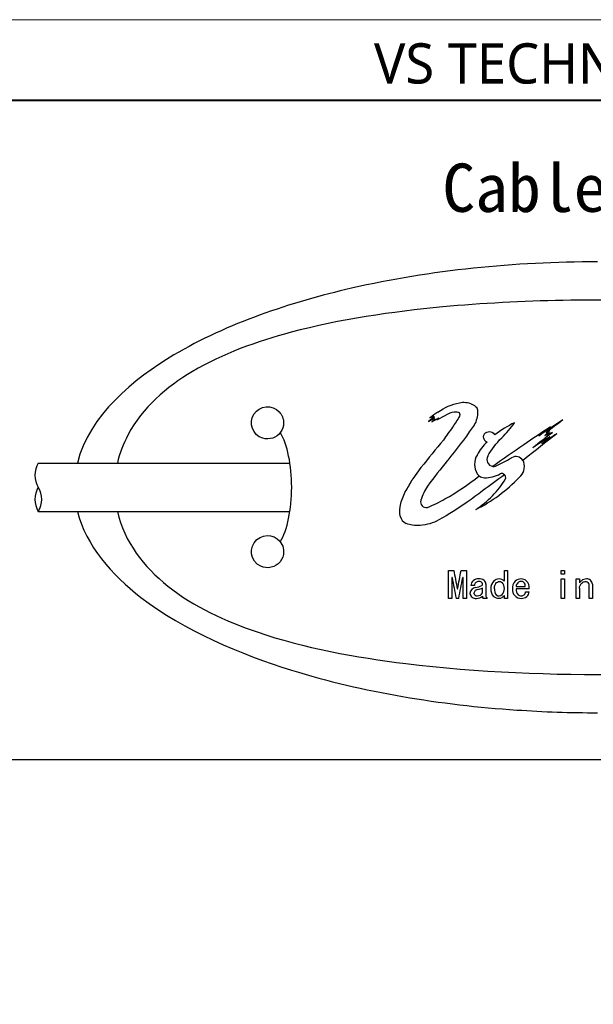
# Model space of a CAD drawing. Header units: millimetres. Extents: x -201 to 202, y 143 to 428.
# Tile 5 of 6: x 122 to 158, y 367 to 428. Entities that reach past the tile are written whole.
import ezdxf

# ---------------------------------------------------------------- set-up
doc = ezdxf.new("R2010")
doc.units = ezdxf.units.MM
doc.header["$LTSCALE"] = 0.25
doc.linetypes.add('HIDDEN', pattern=[9.525, 6.35, -3.175])
for name, color, linetype in [('CABLE 3P', 7, 'Continuous'), ('CABLE TAG (VS)', 7, 'Continuous'), ('FORM', 7, 'Continuous')]:
    doc.layers.add(name, color=color, linetype=linetype)
doc.layers.add('EMPTY LINE', color=252, linetype='Continuous', lineweight=0, plot=False)
doc.layers.add('TXT1', color=5, linetype='Continuous', lineweight=15)
doc.styles.add('VS Standard', font='msgothic.ttc', dxfattribs={"height": 3})
doc.styles.add('VST_ﾒｲﾘｵ', font='meiryo.ttc', dxfattribs={"height": 2.5})

msp = doc.modelspace()

# ---------------------------------------------------------------- linework, layer by layer
at = {"layer": 'CABLE 3P', "color": 0}
for p, q in [((123.464, 400.214), (139.094, 400.214)), ((123.464, 397.214), (139.094, 397.214))]:
    msp.add_line(p, q, dxfattribs=at)
at = {"layer": 'CABLE 3P'}
for centre, start, end in [((124.664, 399.464), 147.99462, 212.00538), ((124.664, 397.964), 147.99462, 212.00538), ((122.264, 397.964), 327.99462, 32.00538)]:
    msp.add_arc(centre, 1.415, start, end, dxfattribs=at)
at = {"layer": 'CABLE TAG (VS)', "lineweight": 25}
for p, q in [((148.082, 403.089), (147.708, 402.803)), ((147.708, 402.803), (148.082, 403.006)), ((147.783, 403.022), (148.04, 403.143)), ((147.908, 402.783), (148.343, 403.032)), ((148.115, 402.964), (147.908, 402.783)), ((148.04, 403.143), (147.923, 403.032)), ((147.923, 403.032), (148.082, 403.089)), ((148.082, 403.006), (148.016, 402.928)), ((148.016, 402.928), (148.115, 402.964)), ((148.222, 402.906), (148.771, 403.202)), ((148.343, 403.032), (148.222, 402.906)), ((155.249, 402.236), (154.932, 401.927)), ((154.932, 401.927), (155.266, 402.122)), ((155.005, 402.094), (155.249, 402.236)), ((155.266, 402.122), (155.036, 401.876)), ((155.036, 401.876), (155.4, 402.122)), ((147.231, 399.935), (146.733, 399.247)), ((153.65, 400.448), (153.565, 400.383)), ((148.947, 391.817), (148.947, 393.554)), ((148.947, 393.554), (149.275, 393.554)), ((149.726, 393.554), (150.055, 393.554)), ((150.055, 393.554), (150.055, 391.817)), ((152.414, 392.887), (152.414, 393.554)), ((152.414, 393.554), (152.619, 393.554)), ((152.619, 393.554), (152.619, 391.817)), ((155.952, 393.554), (156.158, 393.554)), ((155.952, 393.314), (155.952, 393.554)), ((156.158, 393.314), (155.952, 393.314)), ((156.158, 393.554), (156.158, 393.314)), ((149.173, 393.104), (149.152, 393.104)), ((149.152, 393.104), (149.152, 391.817)), ((149.849, 393.104), (149.829, 393.104)), ((149.849, 391.817), (149.849, 393.104)), ((150.557, 392.618), (150.332, 392.618)), ((151.265, 392.708), (151.265, 392.014)), ((153.142, 392.547), (153.716, 392.547)), ((155.952, 391.817), (155.952, 393.022)), ((155.952, 393.022), (156.158, 393.022)), ((156.158, 393.022), (156.158, 391.817)), ((156.876, 391.817), (156.876, 393.022)), ((156.876, 393.022), (157.081, 393.022)), ((157.081, 393.022), (157.081, 392.788)), ((157.676, 391.817), (157.676, 392.672)), ((157.881, 392.69), (157.881, 391.817)), ((149.49, 392.406), (149.511, 392.406)), ((151.06, 392.152), (151.06, 392.468)), ((152.414, 391.817), (152.414, 391.988)), ((153.952, 392.406), (153.142, 392.406)), ((153.727, 392.222), (153.963, 392.222)), ((157.081, 392.441), (157.081, 391.817)), ((149.152, 391.817), (148.947, 391.817)), ((149.583, 391.817), (149.419, 391.817)), ((150.055, 391.817), (149.849, 391.817)), ((151.347, 391.817), (151.101, 391.817)), ((152.619, 391.817), (152.414, 391.817)), ((156.158, 391.817), (155.952, 391.817)), ((157.081, 391.817), (156.876, 391.817)), ((157.881, 391.817), (157.676, 391.817))]:
    msp.add_line(p, q, dxfattribs=at)
at = {"layer": 'CABLE TAG (VS)', "lineweight": 18}
for p, q in [((148.082, 403.089), (147.708, 402.803)), ((147.708, 402.803), (148.082, 403.006)), ((147.783, 403.022), (148.04, 403.143)), ((147.908, 402.783), (148.343, 403.032)), ((148.115, 402.964), (147.908, 402.783)), ((148.04, 403.143), (147.923, 403.032)), ((147.923, 403.032), (148.082, 403.089)), ((148.082, 403.006), (148.016, 402.928)), ((148.016, 402.928), (148.115, 402.964)), ((148.222, 402.906), (148.771, 403.202)), ((148.343, 403.032), (148.222, 402.906)), ((155.249, 402.236), (154.932, 401.927)), ((154.932, 401.927), (155.266, 402.122)), ((155.005, 402.094), (155.249, 402.236)), ((155.266, 402.122), (155.036, 401.876)), ((155.036, 401.876), (155.4, 402.122)), ((147.231, 399.935), (146.733, 399.247)), ((153.65, 400.448), (153.565, 400.383)), ((148.947, 391.817), (148.947, 393.554)), ((148.947, 393.554), (149.275, 393.554)), ((149.726, 393.554), (150.055, 393.554)), ((150.055, 393.554), (150.055, 391.817)), ((152.414, 392.887), (152.414, 393.554)), ((152.414, 393.554), (152.619, 393.554)), ((152.619, 393.554), (152.619, 391.817)), ((155.952, 393.554), (156.158, 393.554)), ((155.952, 393.314), (155.952, 393.554)), ((156.158, 393.314), (155.952, 393.314)), ((156.158, 393.554), (156.158, 393.314)), ((149.173, 393.104), (149.152, 393.104)), ((149.152, 393.104), (149.152, 391.817)), ((149.849, 393.104), (149.829, 393.104)), ((149.849, 391.817), (149.849, 393.104)), ((150.557, 392.618), (150.332, 392.618)), ((151.265, 392.708), (151.265, 392.014)), ((153.142, 392.547), (153.716, 392.547)), ((155.952, 391.817), (155.952, 393.022)), ((155.952, 393.022), (156.158, 393.022)), ((156.158, 393.022), (156.158, 391.817)), ((156.876, 391.817), (156.876, 393.022)), ((156.876, 393.022), (157.081, 393.022)), ((157.081, 393.022), (157.081, 392.788)), ((157.676, 391.817), (157.676, 392.672)), ((157.881, 392.69), (157.881, 391.817)), ((149.49, 392.406), (149.511, 392.406)), ((151.06, 392.152), (151.06, 392.468)), ((152.414, 391.817), (152.414, 391.988)), ((153.952, 392.406), (153.142, 392.406)), ((153.727, 392.222), (153.963, 392.222)), ((157.081, 392.441), (157.081, 391.817)), ((149.152, 391.817), (148.947, 391.817)), ((149.583, 391.817), (149.419, 391.817)), ((150.055, 391.817), (149.849, 391.817)), ((151.347, 391.817), (151.101, 391.817)), ((152.619, 391.817), (152.414, 391.817)), ((156.158, 391.817), (155.952, 391.817)), ((157.081, 391.817), (156.876, 391.817)), ((157.881, 391.817), (157.676, 391.817))]:
    msp.add_line(p, q, dxfattribs=at)
at = {"layer": 'CABLE TAG (VS)', "lineweight": 25}
for centre, radius, start, end in [((203.897, 325.611), 95.609, 125.56311, 125.9378), ((225.185, 353.737), 90.259, 146.83712, 147.34058), ((149.501, 403.221), 0.168, 318.70712, 41.29288), ((238.939, 337.32), 110.882, 144.03192, 144.53787), ((155.99, 396.617), 6.779, 115.69934, 127.97293), ((196.421, 339.594), 75.136, 123.19314, 124.72046), ((237.478, 279.73), 147.654, 123.46561, 124.16881), ((230.351, 305.287), 122.797, 127.68249, 128.11798), ((231.929, 303.546), 125.016, 127.36634, 127.97488), ((271.365, 253.302), 188.437, 127.87603, 128.65925), ((253.959, 275.771), 160.245, 127.95583, 128.50497), ((268.384, 228.124), 207.328, 123.07568, 123.42009), ((248.219, 265.111), 165.273, 124.05285, 124.44632), ((241.99, 304.769), 130.2, 131.78381, 132.08015), ((290.336, 284.999), 183.547, 140.54031, 141.23022), ((152.897, 399.67), 2.414, 130.17499, 154.32176), ((311.474, 171.459), 278.866, 124.47423, 124.95815), ((151.682, 400.141), 1.12, 149.13808, 211.42869), ((151.76, 400.437), 0.433, 151.30225, 260.65497), ((146.284, 411.758), 12.999, 295.40555, 300.42453), ((153.13, 400.104), 0.517, 32.71323, 120.60753), ((151.762, 400.443), 0.438, 260.54853, 283.1115), ((152.807, 400.003), 0.855, 307.99399, 18.32508), ((153.124, 400.103), 0.523, 18.7875, 32.37024), ((146.386, 405.888), 9.554, 296.42151, 316.64283), ((151.173, 399.83), 0.523, 211.38321, 232.06211), ((151.177, 399.831), 0.526, 231.83439, 270.68364), ((151.223, 401.154), 1.85, 268.76187, 300.31518), ((152.237, 399.305), 0.265, 46.34599, 107.6579), ((152.23, 399.302), 0.271, 346.16714, 45.81865), ((151.225, 396.593), 4.206, 148.50509, 161.75563), ((147.249, 402.488), 6.17, 303.31305, 328.20489), ((147.561, 397.802), 0.348, 161.80239, 282.97464), ((146.543, 397.03), 0.604, 190.77968, 247.90182), ((272.609, 416.101), 125.378, 190.35983, 190.89361), ((27.512, 415.891), 124.239, 349.10366, 349.64232), ((258.003, 413.247), 110.679, 190.48584, 191.16438), ((40.226, 413.394), 111.465, 348.83836, 349.51212), ((150.744, 392.601), 0.413, 130.63997, 177.53271), ((150.786, 392.527), 0.496, 86.79324, 128.74644), ((150.806, 392.611), 0.249, 88.17291, 178.39537), ((150.286, 394.071), 1.622, 282.19082, 296.42861), ((150.861, 392.487), 0.538, 55.88407, 95.04042), ((150.843, 392.518), 0.343, 63.07005, 94.89144), ((150.935, 392.718), 0.124, 306.661, 59.05223), ((150.976, 392.711), 0.289, 359.31509, 49.82207), ((152.261, 392.405), 0.695, 135.14695, 222.40317), ((152.09, 392.548), 0.474, 90.55333, 132.83769), ((152.083, 392.552), 0.47, 45.38019, 89.75145), ((151.95, 392.47), 0.465, 355.41695, 44.76478), ((153.53, 392.456), 0.615, 135.51033, 184.62581), ((153.45, 392.478), 0.544, 88.96983, 131.33605), ((153.503, 392.526), 0.361, 135.58924, 176.6593), ((153.478, 392.53), 0.341, 96.42984, 133.0521), ((153.454, 392.611), 0.259, 49.04728, 93.32432), ((153.461, 392.504), 0.518, 52.25302, 90.07179), ((153.429, 392.591), 0.29, 351.43392, 47.85207), ((153.369, 392.49), 0.589, 351.82064, 46.07655), ((157.908, 392.102), 1.074, 130.94398, 140.34442), ((157.498, 392.571), 0.451, 88.22469, 130.6138), ((157.546, 392.689), 0.335, 0.08168, 95.89839), ((157.503, 392.674), 0.172, 359.27494, 50.00465), ((150.688, 392.079), 0.41, 98.25472, 173.40646), ((150.628, 392.163), 0.35, 185.97608, 278.52795), ((150.788, 392.096), 0.266, 93.4009, 169.73576), ((150.702, 392.141), 0.175, 179.18827, 283.3147), ((150.698, 392.39), 0.574, 268.25028, 309.13719), ((150.73, 392.361), 0.39, 271.75688, 327.69397), ((150.396, 393.83), 1.515, 284.40282, 295.99496), ((151.224, 391.927), 0.166, 173.70192, 221.73599), ((151.563, 392.022), 0.298, 181.58838, 223.58465), ((152.056, 392.282), 0.463, 228.22577, 320.6246), ((152.297, 392.353), 0.502, 172.9421, 219.83602), ((152.086, 392.253), 0.283, 231.82815, 313.52767), ((151.93, 392.385), 0.486, 316.13361, 5.56545), ((153.445, 392.348), 0.532, 173.70895, 272.73711), ((153.559, 392.342), 0.422, 171.30518, 225.85249), ((153.45, 392.289), 0.311, 233.469, 273.74502), ((153.493, 392.212), 0.234, 264.409, 2.40995), ((153.49, 392.327), 0.511, 267.78198, 308.60256), ((153.501, 392.276), 0.465, 311.47465, 353.30003)]:
    msp.add_arc(centre, radius, start, end, dxfattribs=at)
at = {"layer": 'CABLE TAG (VS)', "lineweight": 18}
for centre, radius, start, end in [((203.897, 325.611), 95.609, 125.56311, 125.9378), ((225.185, 353.737), 90.259, 146.83712, 147.34058), ((149.501, 403.221), 0.168, 318.70712, 41.29288), ((238.939, 337.32), 110.882, 144.03192, 144.53787), ((155.99, 396.617), 6.779, 115.69934, 127.97293), ((196.421, 339.594), 75.136, 123.19314, 124.72046), ((237.478, 279.73), 147.654, 123.46561, 124.16881), ((230.351, 305.287), 122.797, 127.68249, 128.11798), ((231.929, 303.546), 125.016, 127.36634, 127.97488), ((271.365, 253.302), 188.437, 127.87603, 128.65925), ((253.959, 275.771), 160.245, 127.95583, 128.50497), ((268.384, 228.124), 207.328, 123.07568, 123.42009), ((248.219, 265.111), 165.273, 124.05285, 124.44632), ((241.99, 304.769), 130.2, 131.78381, 132.08015), ((290.336, 284.999), 183.547, 140.54031, 141.23022), ((152.897, 399.67), 2.414, 130.17499, 154.32176), ((311.474, 171.459), 278.866, 124.47423, 124.95815), ((151.682, 400.141), 1.12, 149.13808, 211.42869), ((151.76, 400.437), 0.433, 151.30225, 260.65497), ((146.284, 411.758), 12.999, 295.40555, 300.42453), ((153.13, 400.104), 0.517, 32.71323, 120.60753), ((151.762, 400.443), 0.438, 260.54853, 283.1115), ((152.807, 400.003), 0.855, 307.99399, 18.32508), ((153.124, 400.103), 0.523, 18.7875, 32.37024), ((146.386, 405.888), 9.554, 296.42151, 316.64283), ((151.173, 399.83), 0.523, 211.38321, 232.06211), ((151.177, 399.831), 0.526, 231.83439, 270.68364), ((151.223, 401.154), 1.85, 268.76187, 300.31518), ((152.237, 399.305), 0.265, 46.34599, 107.6579), ((152.23, 399.302), 0.271, 346.16714, 45.81865), ((151.225, 396.593), 4.206, 148.50509, 161.75563), ((147.249, 402.488), 6.17, 303.31305, 328.20489), ((147.561, 397.802), 0.348, 161.80239, 282.97464), ((146.543, 397.03), 0.604, 190.77968, 247.90182), ((272.609, 416.101), 125.378, 190.35983, 190.89361), ((27.512, 415.891), 124.239, 349.10366, 349.64232), ((258.003, 413.247), 110.679, 190.48584, 191.16438), ((40.226, 413.394), 111.465, 348.83836, 349.51212), ((150.744, 392.601), 0.413, 130.63997, 177.53271), ((150.786, 392.527), 0.496, 86.79324, 128.74644), ((150.806, 392.611), 0.249, 88.17291, 178.39537), ((150.286, 394.071), 1.622, 282.19082, 296.42861), ((150.861, 392.487), 0.538, 55.88407, 95.04042), ((150.843, 392.518), 0.343, 63.07005, 94.89144), ((150.935, 392.718), 0.124, 306.661, 59.05223), ((150.976, 392.711), 0.289, 359.31509, 49.82207), ((152.261, 392.405), 0.695, 135.14695, 222.40317), ((152.09, 392.548), 0.474, 90.55333, 132.83769), ((152.083, 392.552), 0.47, 45.38019, 89.75145), ((151.95, 392.47), 0.465, 355.41695, 44.76478), ((153.53, 392.456), 0.615, 135.51033, 184.62581), ((153.45, 392.478), 0.544, 88.96983, 131.33605), ((153.503, 392.526), 0.361, 135.58924, 176.6593), ((153.478, 392.53), 0.341, 96.42984, 133.0521), ((153.454, 392.611), 0.259, 49.04728, 93.32432), ((153.461, 392.504), 0.518, 52.25302, 90.07179), ((153.429, 392.591), 0.29, 351.43392, 47.85207), ((153.369, 392.49), 0.589, 351.82064, 46.07655), ((157.908, 392.102), 1.074, 130.94398, 140.34442), ((157.498, 392.571), 0.451, 88.22469, 130.6138), ((157.546, 392.689), 0.335, 0.08168, 95.89839), ((157.503, 392.674), 0.172, 359.27494, 50.00465), ((150.688, 392.079), 0.41, 98.25472, 173.40646), ((150.628, 392.163), 0.35, 185.97608, 278.52795), ((150.788, 392.096), 0.266, 93.4009, 169.73576), ((150.702, 392.141), 0.175, 179.18827, 283.3147), ((150.698, 392.39), 0.574, 268.25028, 309.13719), ((150.73, 392.361), 0.39, 271.75688, 327.69397), ((150.396, 393.83), 1.515, 284.40282, 295.99496), ((151.224, 391.927), 0.166, 173.70192, 221.73599), ((151.563, 392.022), 0.298, 181.58838, 223.58465), ((152.056, 392.282), 0.463, 228.22577, 320.6246), ((152.297, 392.353), 0.502, 172.9421, 219.83602), ((152.086, 392.253), 0.283, 231.82815, 313.52767), ((151.93, 392.385), 0.486, 316.13361, 5.56545), ((153.445, 392.348), 0.532, 173.70895, 272.73711), ((153.559, 392.342), 0.422, 171.30518, 225.85249), ((153.45, 392.289), 0.311, 233.469, 273.74502), ((153.493, 392.212), 0.234, 264.409, 2.40995), ((153.49, 392.327), 0.511, 267.78198, 308.60256), ((153.501, 392.276), 0.465, 311.47465, 353.30003)]:
    msp.add_arc(centre, radius, start, end, dxfattribs=at)
at = {"layer": 'CABLE TAG (VS)'}
msp.add_ellipse((137.703, 398.716), major_axis=(0, -4), ratio=0.375, start_param=0.558572, end_param=2.581653, dxfattribs=at)
for points, knots in [([(158.204, 412.716), (153.061, 412.713), (147.871, 412.207), (139.19, 410.214), (135.186, 408.891), (129.4, 405.452), (126.633, 403.184), (125.891, 400.214)], [5.600308, 5.600308, 5.600308, 5.600308, 7.925415, 7.925415, 9.67747, 9.67747, 10.999867, 10.999867, 10.999867, 10.999867]), ([(188.035, 400.214), (188.023, 400.264), (187.75, 401.391), (187.183, 402.431), (185.396, 404.653), (183.84, 405.718), (180.064, 407.602), (177.585, 408.319), (171.45, 409.623), (167.349, 410.027), (158.701, 410.447), (153.44, 410.367), (145.445, 409.616), (142.191, 409.143), (137.045, 407.775), (134.901, 407.007), (131.408, 404.933), (129.948, 403.662), (128.741, 401.42), (128.516, 400.826), (128.375, 400.214)], [0.010352, 0.010352, 0.010352, 0.010352, 0.011411, 0.0342329, 0.0342329, 0.0720131, 0.0720131, 0.124913, 0.124913, 0.2056756, 0.2056756, 0.3094605, 0.3094605, 0.3765415, 0.3765415, 0.4235639, 0.4235639, 0.4645895, 0.4645895, 0.4783476, 0.4783476, 0.4783476, 0.4783476]), ([(138.704, 402.715), (138.704, 402.966), (138.607, 403.214), (137.984, 403.879), (137.211, 403.803), (136.509, 402.698), (136.773, 401.955), (137.813, 401.635), (138.506, 401.874), (138.704, 402.505), (138.704, 402.715)], [0, 0, 0, 0, 0.402705, 0.402705, 1.451973, 1.451973, 2.505348, 2.505348, 3.172014, 3.505348, 3.505348, 3.505348, 3.505348]), ([(125.891, 397.214), (126.425, 395.091), (128.032, 393.272), (132.527, 389.812), (136.015, 388.347), (143.655, 385.975), (148.463, 385.201), (154.856, 384.771), (156.531, 384.713), (158.204, 384.713)], [11.46334, 11.46334, 11.46334, 11.46334, 12.506218, 12.506218, 14.05134, 14.05134, 16.209784, 16.209784, 16.974439, 16.974439, 16.974439, 16.974439]), ([(128.375, 397.214), (128.808, 395.325), (130.02, 393.766), (133.112, 391.301), (135.12, 390.383), (139.967, 388.739), (143.213, 388.146), (150.725, 387.222), (155.469, 387.036), (164.01, 387.166), (168.391, 387.451), (175.188, 388.53), (178.057, 389.171), (182.493, 390.939), (184.389, 391.972), (186.884, 394.458), (187.697, 395.75), (188.034, 397.214)], [0.5003303, 0.5003303, 0.5003303, 0.5003303, 0.5430809, 0.5430809, 0.5889376, 0.5889376, 0.6581862, 0.6581862, 0.7576155, 0.7576155, 0.8481387, 0.8481387, 0.9106062, 0.9106062, 0.9551761, 0.9551761, 0.988895, 0.988895, 0.988895, 0.988895]), ([(138.704, 394.715), (138.704, 394.869), (138.669, 395.022), (138.305, 395.75), (137.536, 395.899), (136.503, 394.99), (136.626, 394.117), (137.694, 393.615), (138.47, 393.805), (138.704, 394.487), (138.704, 394.715)], [0, 0, 0, 0, 0.225688, 0.225688, 1.181204, 1.181204, 2.231792, 2.231792, 2.898459, 3.231792, 3.231792, 3.231792, 3.231792])]:
    msp.add_open_spline(points, degree=3, knots=knots, dxfattribs=at)
at = {"layer": 'CABLE TAG (VS)', "lineweight": 25}
for points, knots in [([(148.291, 403.387), (148.697, 403.667), (149.149, 403.858), (149.878, 404.019), (150.295, 403.981), (150.608, 403.761), (150.692, 403.68)], [0, 0, 0, 0, 1, 1, 1.524008, 1.761645, 1.761645, 1.761645, 1.761645]), ([(150.693, 403.68), (150.704, 403.669), (150.712, 403.655), (150.785, 403.339), (150.735, 402.908), (150.508, 402.518), (150.42, 402.408)], [0, 0, 0, 0, 0.98892, 0.98892, 20.701919, 29.744348, 29.744348, 29.744348, 29.744348]), ([(149.627, 403.332), (149.538, 403.377), (149.42, 403.395), (149.128, 403.352), (148.933, 403.289), (148.771, 403.202)], [0, 0, 0, 0, 1, 1.116732, 2.916736, 2.916736, 2.916736, 2.916736]), ([(150.42, 402.408), (149.94, 401.718), (149.426, 401.035), (148.46, 399.857), (148.04, 399.321), (147.639, 398.791)], [0, 0, 0, 0, 1, 1.015855, 1.800999, 1.800999, 1.800999, 1.800999]), ([(151.38, 400.645), (151.621, 401.076), (151.907, 401.449), (152.538, 402.068), (152.813, 402.39), (153.051, 402.725)], [0, 0, 0, 0, 1, 1, 1.843775, 1.843775, 1.843775, 1.843775]), ([(151.339, 401.514), (151.285, 401.537), (151.142, 401.656), (151.108, 401.825), (151.226, 402.183), (151.554, 402.255), (151.776, 402.042), (151.8, 402.005), (151.819, 401.961)], [0, 0, 0, 0, 0.1238932, 0.3716795, 0.3716795, 0.8954649, 0.8954649, 0.9999999, 0.9999999, 0.9999999, 0.9999999]), ([(152.419, 399.496), (151.964, 399.163), (151.192, 398.582), (149.875, 397.6), (148.95, 397.022), (147.986, 396.493), (147.575, 396.369), (146.879, 396.314), (146.573, 396.364), (146.316, 396.471)], [0.000001, 0.000001, 0.000001, 0.000001, 1.010298, 1.722677, 2.972755, 2.972755, 3.706527, 3.738875, 4.237345, 4.237345, 4.237345, 4.237345]), ([(147.639, 397.463), (148.011, 397.608), (148.376, 397.789), (149.461, 398.412), (150.176, 398.892), (150.852, 399.417)], [0, 0, 0, 0, 1.154379, 1.154379, 3.581468, 3.581468, 3.581468, 3.581468]), ([(145.95, 396.917), (145.899, 397.181), (145.915, 397.442), (146.057, 397.992), (146.168, 398.26), (146.455, 398.762), (146.594, 399.004), (146.733, 399.247)], [0, 0, 0, 0, 1.077408, 1.077408, 2.318924, 2.318924, 3.485714, 3.485714, 3.485714, 3.485714]), ([(151.798, 392.415), (151.798, 392.508), (151.822, 392.689), (152.025, 392.896), (152.218, 392.852), (152.28, 392.797)], [0.001376, 0.001376, 0.001376, 0.001376, 0.688726, 1.312831, 1.896633, 1.896633, 1.896633, 1.896633]), ([(157.081, 392.441), (157.081, 392.567), (157.152, 392.723), (157.392, 392.881), (157.551, 392.861), (157.614, 392.806)], [0.001906, 0.001906, 0.001906, 0.001906, 1.013093, 1.439323, 2.079302, 2.079302, 2.079302, 2.079302])]:
    msp.add_open_spline(points, degree=3, knots=knots, dxfattribs=at)
at = {"layer": 'CABLE TAG (VS)', "lineweight": 18}
for points, knots in [([(148.291, 403.387), (148.697, 403.667), (149.149, 403.858), (149.878, 404.019), (150.295, 403.981), (150.608, 403.761), (150.692, 403.68)], [0, 0, 0, 0, 1, 1, 1.524008, 1.761645, 1.761645, 1.761645, 1.761645]), ([(150.693, 403.68), (150.704, 403.669), (150.712, 403.655), (150.785, 403.339), (150.735, 402.908), (150.508, 402.518), (150.42, 402.408)], [0, 0, 0, 0, 0.98892, 0.98892, 20.701919, 29.744348, 29.744348, 29.744348, 29.744348]), ([(149.627, 403.332), (149.538, 403.377), (149.42, 403.395), (149.128, 403.352), (148.933, 403.289), (148.771, 403.202)], [0, 0, 0, 0, 1, 1.116732, 2.916736, 2.916736, 2.916736, 2.916736]), ([(150.42, 402.408), (149.94, 401.718), (149.426, 401.035), (148.46, 399.857), (148.04, 399.321), (147.639, 398.791)], [0, 0, 0, 0, 1, 1.015855, 1.800999, 1.800999, 1.800999, 1.800999]), ([(151.38, 400.645), (151.621, 401.076), (151.907, 401.449), (152.538, 402.068), (152.813, 402.39), (153.051, 402.725)], [0, 0, 0, 0, 1, 1, 1.843775, 1.843775, 1.843775, 1.843775]), ([(151.339, 401.514), (151.285, 401.537), (151.142, 401.656), (151.108, 401.825), (151.226, 402.183), (151.554, 402.255), (151.776, 402.042), (151.8, 402.005), (151.819, 401.961)], [0, 0, 0, 0, 0.1238932, 0.3716795, 0.3716795, 0.8954649, 0.8954649, 0.9999999, 0.9999999, 0.9999999, 0.9999999]), ([(152.419, 399.496), (151.964, 399.163), (151.192, 398.582), (149.875, 397.6), (148.95, 397.022), (147.986, 396.493), (147.575, 396.369), (146.879, 396.314), (146.573, 396.364), (146.316, 396.471)], [0.000001, 0.000001, 0.000001, 0.000001, 1.010298, 1.722677, 2.972755, 2.972755, 3.706527, 3.738875, 4.237345, 4.237345, 4.237345, 4.237345]), ([(147.639, 397.463), (148.011, 397.608), (148.376, 397.789), (149.461, 398.412), (150.176, 398.892), (150.852, 399.417)], [0, 0, 0, 0, 1.154379, 1.154379, 3.581468, 3.581468, 3.581468, 3.581468]), ([(145.95, 396.917), (145.899, 397.181), (145.915, 397.442), (146.057, 397.992), (146.168, 398.26), (146.455, 398.762), (146.594, 399.004), (146.733, 399.247)], [0, 0, 0, 0, 1.077408, 1.077408, 2.318924, 2.318924, 3.485714, 3.485714, 3.485714, 3.485714]), ([(151.798, 392.415), (151.798, 392.508), (151.822, 392.689), (152.025, 392.896), (152.218, 392.852), (152.28, 392.797)], [0.001376, 0.001376, 0.001376, 0.001376, 0.688726, 1.312831, 1.896633, 1.896633, 1.896633, 1.896633]), ([(157.081, 392.441), (157.081, 392.567), (157.152, 392.723), (157.392, 392.881), (157.551, 392.861), (157.614, 392.806)], [0.001906, 0.001906, 0.001906, 0.001906, 1.013093, 1.439323, 2.079302, 2.079302, 2.079302, 2.079302])]:
    msp.add_open_spline(points, degree=3, knots=knots, dxfattribs=at)
at = {"layer": 'EMPTY LINE'}
msp.add_line((201.5, 427.75), (-201.5, 427.75), dxfattribs=at)
at = {"layer": 'FORM', "linetype": 'HIDDEN'}
msp.add_lwpolyline([(-196.5, 422.75), (196.5, 422.75), (196.5, 147.75), (-196.5, 147.75)], close=True, dxfattribs=at)
at = {"layer": 'FORM'}
for points in [[(-196.5, 422.75), (-196.5, 147.75), (-78.5, 147.75), (-78.5, 159.75), (16.5, 159.75), (16.5, 177.25), (196.5, 177.25), (196.5, 422.75), (-196.5, 422.75)], [(196.478, 422.716), (119.391, 422.716), (119.391, 381.809), (196.478, 381.809)]]:
    msp.add_lwpolyline(points, close=True, dxfattribs=at)

# ---------------------------------------------------------------- texts
at = {"layer": 'FORM', "insert": (194.5, 423.75), "char_height": 2.5, "attachment_point": 9, "style": 'VST_ﾒｲﾘｵ'}
msp.add_mtext('{\\fMeiryo|b0|i0|c128|p50;VS TECHNOLOGY CORPORATION}', dxfattribs=at)
at = {"layer": 'TXT1', "color": 5, "insert": (148.56, 418.816), "char_height": 3, "width": 22.72029, "attachment_point": 1, "style": 'VS Standard'}
msp.add_mtext('Cable tag ', dxfattribs=at)

doc.saveas('drawing.dxf')
